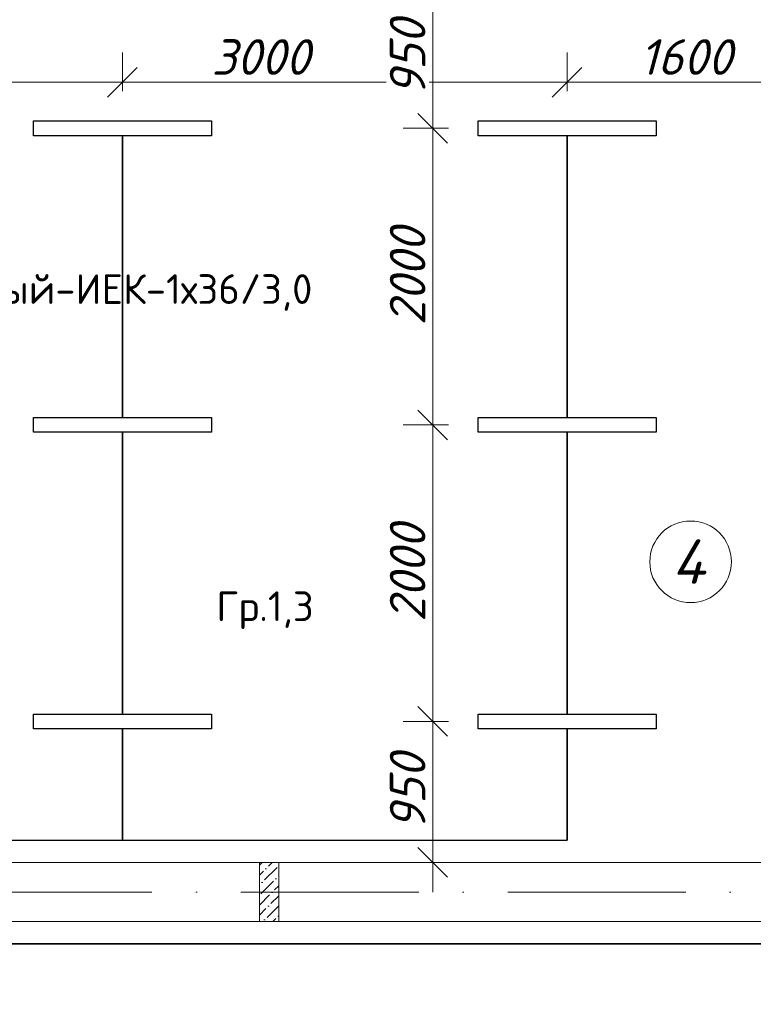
# Model space of a CAD drawing. Header units: millimetres. Extents: x 1114507 to 93926427, y 174473 to 817039.
# Tile 159 of 256: x 1509068 to 1514017, y 775368 to 782007. Entities that reach past the tile are written whole.
import ezdxf

# ---------------------------------------------------------------- set-up
doc = ezdxf.new("R2010")
doc.units = ezdxf.units.MM
doc.linetypes.add('ACAD_ISO10W100', pattern=[18, 12, -3, 0, -3])
doc.layers.add('expl', color=234, linetype='Continuous', lineweight=13)
doc.layers.add('размеры', color=12, linetype='Continuous', lineweight=15)
doc.styles.add('ISOCPEUR 1', font='isocpeur.TTF')
doc.styles.get("Standard").update_dxf_attribs({"font": 'isocpeui.ttf'})
doc.styles.add('Суннат', font='ariali.ttf', dxfattribs={"height": 250})
doc.dimstyles.new('Санжар', dxfattribs={"dimtxt": 240, "dimasz": 200, "dimexe": 200, "dimexo": 200, "dimgap": 50, "dimtad": 1, "dimdec": 0, "dimtxsty": 'Standard', "dimblk": 'OBLIQUE', "dimcen": 2.5, "dimdle": 200, "dimclrd": 152, "dimclre": 152, "dimclrt": 152, "dimadec": 0, "dimazin": 0, "dimtfac": 1, "dimtdec": 0, "dimtmove": 0, "dimatfit": 3, "dimldrblk": 'OBLIQUE', "dimfxl": 0, "dimlwd": 0, "dimlwe": 0, "dimarcsym": 0})

# ---------------------------------------------------------------- blocks, each defined once
blk = doc.blocks.new('blok1qavmak')
at = {"lineweight": 0, "ltscale": 100}
h = blk.add_hatch(dxfattribs=at)
h.set_pattern_fill('ANSI36', color=256, scale=15, style=0)
h.set_pattern_definition([(45, (683832.21, -91698.88), (25.2569703, 92.6088912), [119.0625, -23.8125, 0, -23.8125])])
h.paths.add_polyline_path([(1510815.8, 775925.1), (1510685.8, 775925.1), (1510685.8, 776325.1), (1510815.8, 776325.1)])
for p, q in [((1514360.8, 776325.1), (1507010.8, 776325.1)), ((1514760.8, 775925.1), (1507010.8, 775925.1))]:
    blk.add_line(p, q, dxfattribs=at)
at = {"color": 1, "linetype": 'ACAD_ISO10W100', "lineweight": 0, "ltscale": 100}
blk.add_line((1518960.8, 776125.1), (1491960.8, 776125.1), dxfattribs=at)
at = {"layer": 'размеры', "lineweight": 0, "ltscale": 5}
blk.add_lwpolyline([(1510685.8, 775925.1), (1510815.8, 775925.1), (1510815.8, 776325.1), (1510685.8, 776325.1)], close=True, dxfattribs=at)
blk = doc.blocks.new('_Oblique')
at = {"color": 0, "linetype": 'ByBlock', "lineweight": -2}
blk.add_line((-0.5, -0.5), (0.5, 0.5), dxfattribs=at)
blk = doc.blocks.new('*D1600')
at = {"color": 152, "linetype": 'Continuous', "lineweight": 0, "ltscale": 100, "transparency": 16777216}
for p, q in [((1506760.8, 781525.1), (1506760.8, 781785.8)), ((1509760.8, 781525.1), (1509760.8, 781785.8)), ((1506560.8, 781585.8), (1509960.8, 781585.8))]:
    blk.add_line(p, q, dxfattribs=at)
at = {"layer": 'Defpoints', "color": 0, "lineweight": 35, "ltscale": 100, "transparency": 16777216}
for p in [(1509760.8, 781585.8), (1506760.8, 781325.1), (1509760.8, 781325.1)]:
    blk.add_point(p, dxfattribs=at)
at = {"color": 152, "lineweight": 0, "ltscale": 100, "transparency": 16777216, "xscale": 200, "yscale": 200, "zscale": 200, "rotation": 180}
blk.add_blockref('_Oblique', (1506760.8, 781585.8), dxfattribs=at)
at = {"color": 152, "lineweight": 0, "ltscale": 100, "transparency": 16777216, "xscale": 200, "yscale": 200, "zscale": 200}
blk.add_blockref('_Oblique', (1509760.8, 781585.8), dxfattribs=at)
at = {"color": 152, "lineweight": 35, "ltscale": 100, "transparency": 16777216, "insert": (1508260.8, 781755.8), "char_height": 240, "attachment_point": 5, "bg_fill": 3, "box_fill_scale": 1.1, "bg_fill_color": 256, "bg_fill_true_color": 13158600, "bg_fill_transparency": 0}
blk.add_mtext('3000', dxfattribs=at)
blk = doc.blocks.new('*D1595')
at = {"color": 152, "linetype": 'Continuous', "lineweight": 0, "ltscale": 100, "transparency": 16777216}
for p, q in [((1509760.8, 781525.1), (1509760.8, 781785.8)), ((1512760.8, 781525.1), (1512760.8, 781785.8)), ((1509560.8, 781585.8), (1512960.8, 781585.8))]:
    blk.add_line(p, q, dxfattribs=at)
at = {"layer": 'Defpoints', "color": 0, "lineweight": 35, "ltscale": 100, "transparency": 16777216}
for p in [(1512760.8, 781585.8), (1509760.8, 781325.1), (1512760.8, 781325.1)]:
    blk.add_point(p, dxfattribs=at)
at = {"color": 152, "lineweight": 0, "ltscale": 100, "transparency": 16777216, "xscale": 200, "yscale": 200, "zscale": 200, "rotation": 180}
blk.add_blockref('_Oblique', (1509760.8, 781585.8), dxfattribs=at)
at = {"color": 152, "lineweight": 0, "ltscale": 100, "transparency": 16777216, "xscale": 200, "yscale": 200, "zscale": 200}
blk.add_blockref('_Oblique', (1512760.8, 781585.8), dxfattribs=at)
at = {"color": 152, "lineweight": 35, "ltscale": 100, "transparency": 16777216, "insert": (1510692.8, 781755.8), "char_height": 240, "attachment_point": 5, "bg_fill": 3, "box_fill_scale": 1.1, "bg_fill_color": 256, "bg_fill_true_color": 13158600, "bg_fill_transparency": 0}
blk.add_mtext('3000', dxfattribs=at)
blk = doc.blocks.new('*D1596')
at = {"color": 152, "linetype": 'Continuous', "lineweight": 0, "ltscale": 100, "transparency": 16777216}
for p, q in [((1512760.8, 781525.1), (1512760.8, 781785.8)), ((1514360.8, 781525.1), (1514360.8, 781785.8)), ((1512560.8, 781585.8), (1514560.8, 781585.8))]:
    blk.add_line(p, q, dxfattribs=at)
at = {"layer": 'Defpoints', "color": 0, "lineweight": 35, "ltscale": 100, "transparency": 16777216}
for p in [(1514360.8, 781585.8), (1512760.8, 781325.1), (1514360.8, 781325.1)]:
    blk.add_point(p, dxfattribs=at)
at = {"color": 152, "lineweight": 0, "ltscale": 100, "transparency": 16777216, "xscale": 200, "yscale": 200, "zscale": 200, "rotation": 180}
blk.add_blockref('_Oblique', (1512760.8, 781585.8), dxfattribs=at)
at = {"color": 152, "lineweight": 0, "ltscale": 100, "transparency": 16777216, "xscale": 200, "yscale": 200, "zscale": 200}
blk.add_blockref('_Oblique', (1514360.8, 781585.8), dxfattribs=at)
at = {"color": 152, "lineweight": 35, "ltscale": 100, "transparency": 16777216, "insert": (1513560.8, 781755.8), "char_height": 240, "attachment_point": 5, "bg_fill": 3, "box_fill_scale": 1.1, "bg_fill_color": 256, "bg_fill_true_color": 13158600, "bg_fill_transparency": 0}
blk.add_mtext('1600', dxfattribs=at)
blk = doc.blocks.new('*D1599')
at = {"color": 152, "linetype": 'Continuous', "lineweight": 0, "ltscale": 100, "transparency": 16777216}
for p, q in [((1511854.4, 781475.1), (1511854.4, 779075.1)), ((1511960.8, 781275.1), (1511654.4, 781275.1)), ((1511960.8, 779275.1), (1511654.4, 779275.1))]:
    blk.add_line(p, q, dxfattribs=at)
at = {"layer": 'Defpoints', "color": 0, "lineweight": 35, "ltscale": 100, "transparency": 16777216}
for p in [(1512160.8, 781275.1), (1511854.4, 779275.1), (1512160.8, 779275.1)]:
    blk.add_point(p, dxfattribs=at)
at = {"color": 152, "lineweight": 0, "ltscale": 100, "transparency": 16777216, "xscale": 200, "yscale": 200, "zscale": 200}
for p, rotation in [((1511854.4, 781275.1), 90), ((1511854.4, 779275.1), 270)]:
    blk.add_blockref('_Oblique', p, dxfattribs=dict(at, rotation=rotation))
at = {"color": 152, "lineweight": 35, "ltscale": 100, "transparency": 16777216, "insert": (1511684.4, 780275.1), "char_height": 240, "attachment_point": 5, "rotation": 90, "bg_fill": 3, "box_fill_scale": 1.1, "bg_fill_color": 256, "bg_fill_true_color": 13158600, "bg_fill_transparency": 0}
blk.add_mtext('2000', dxfattribs=at)
blk = doc.blocks.new('*D1593')
at = {"color": 152, "linetype": 'Continuous', "lineweight": 0, "ltscale": 100, "transparency": 16777216}
for p, q in [((1511854.4, 779475.1), (1511854.4, 777075.1)), ((1511960.8, 779275.1), (1511654.4, 779275.1)), ((1511960.8, 777275.1), (1511654.4, 777275.1))]:
    blk.add_line(p, q, dxfattribs=at)
at = {"layer": 'Defpoints', "color": 0, "lineweight": 35, "ltscale": 100, "transparency": 16777216}
for p in [(1512160.8, 779275.1), (1511854.4, 777275.1), (1512160.8, 777275.1)]:
    blk.add_point(p, dxfattribs=at)
at = {"color": 152, "lineweight": 0, "ltscale": 100, "transparency": 16777216, "xscale": 200, "yscale": 200, "zscale": 200}
for p, rotation in [((1511854.4, 779275.1), 90), ((1511854.4, 777275.1), 270)]:
    blk.add_blockref('_Oblique', p, dxfattribs=dict(at, rotation=rotation))
at = {"color": 152, "lineweight": 35, "ltscale": 100, "transparency": 16777216, "insert": (1511684.4, 778275.1), "char_height": 240, "attachment_point": 5, "rotation": 90, "bg_fill": 3, "box_fill_scale": 1.1, "bg_fill_color": 256, "bg_fill_true_color": 13158600, "bg_fill_transparency": 0}
blk.add_mtext('2000', dxfattribs=at)
blk = doc.blocks.new('*D1594')
at = {"color": 152, "linetype": 'Continuous', "lineweight": 0, "ltscale": 100, "transparency": 16777216}
for p, q in [((1511854.4, 777475.1), (1511854.4, 776125.1)), ((1511960.8, 777275.1), (1511654.4, 777275.1)), ((1511960.8, 776325.1), (1511654.4, 776325.1))]:
    blk.add_line(p, q, dxfattribs=at)
at = {"layer": 'Defpoints', "color": 0, "lineweight": 35, "ltscale": 100, "transparency": 16777216}
for p in [(1512160.8, 777275.1), (1511854.4, 776325.1), (1512160.8, 776325.1)]:
    blk.add_point(p, dxfattribs=at)
at = {"color": 152, "lineweight": 0, "ltscale": 100, "transparency": 16777216, "xscale": 200, "yscale": 200, "zscale": 200}
for p, rotation in [((1511854.4, 777275.1), 90), ((1511854.4, 776325.1), 270)]:
    blk.add_blockref('_Oblique', p, dxfattribs=dict(at, rotation=rotation))
at = {"color": 152, "lineweight": 35, "ltscale": 100, "transparency": 16777216, "insert": (1511684.4, 776800.1), "char_height": 240, "attachment_point": 5, "rotation": 90, "bg_fill": 3, "box_fill_scale": 1.1, "bg_fill_color": 256, "bg_fill_true_color": 13158600, "bg_fill_transparency": 0}
blk.add_mtext('950', dxfattribs=at)
blk = doc.blocks.new('*D1598')
at = {"color": 152, "linetype": 'Continuous', "lineweight": 0, "ltscale": 100, "transparency": 16777216}
for p, q in [((1511854.4, 782425.1), (1511854.4, 781075.1)), ((1511960.8, 782225.1), (1511654.4, 782225.1)), ((1511960.8, 781275.1), (1511654.4, 781275.1))]:
    blk.add_line(p, q, dxfattribs=at)
at = {"layer": 'Defpoints', "color": 0, "lineweight": 35, "ltscale": 100, "transparency": 16777216}
for p in [(1512160.8, 782225.1), (1511854.4, 781275.1), (1512160.8, 781275.1)]:
    blk.add_point(p, dxfattribs=at)
at = {"color": 152, "lineweight": 0, "ltscale": 100, "transparency": 16777216, "xscale": 200, "yscale": 200, "zscale": 200}
for p, rotation in [((1511854.4, 782225.1), 90), ((1511854.4, 781275.1), 270)]:
    blk.add_blockref('_Oblique', p, dxfattribs=dict(at, rotation=rotation))
at = {"color": 152, "lineweight": 35, "ltscale": 100, "transparency": 16777216, "insert": (1511684.4, 781750.1), "char_height": 240, "attachment_point": 5, "rotation": 90, "bg_fill": 3, "box_fill_scale": 1.1, "bg_fill_color": 256, "bg_fill_true_color": 13158600, "bg_fill_transparency": 0}
blk.add_mtext('950', dxfattribs=at)

msp = doc.modelspace()

# ---------------------------------------------------------------- linework, layer by layer
at = {"layer": 'expl', "lineweight": 0}
msp.add_circle((1513593.4, 778351.8), 275.1, dxfattribs=at)

# ---------------------------------------------------------------- texts
at = {"lineweight": 0, "insert": (1513689.8, 778203.1), "char_height": 300, "width": 349.19, "attachment_point": 9}
msp.add_mtext('4', dxfattribs=at)

# ---------------------------------------------------------------- next in the draw order: block references
at = {"color": 0}
msp.add_blockref('blok1qavmak', (0, 0), dxfattribs=at)

# ---------------------------------------------------------------- next in the draw order: linework, layer by layer
at = {"color": 0, "lineweight": 35, "ltscale": 100}
for p, q in [((1509760.8, 781225.1), (1509760.8, 779325.1)), ((1512760.8, 781225.1), (1512760.8, 779325.1)), ((1509760.8, 779225.1), (1509760.8, 777325.1)), ((1512760.8, 779225.1), (1512760.8, 777325.1)), ((1509760.8, 777225.1), (1509760.8, 776475.1)), ((1512760.8, 777225.1), (1512760.8, 776475.1)), ((1494830.7, 775775.1), (1515953.8, 775775.1))]:
    msp.add_line(p, q, dxfattribs=at)
at = {"lineweight": 30}
msp.add_line((1507411.4, 776475.1), (1512760.8, 776475.1), dxfattribs=at)
at = {"color": 5, "lineweight": 30}
for points in [[(1509160.8, 781325.1), (1510360.8, 781325.1), (1510360.8, 781225.1), (1509160.8, 781225.1), (1509160.8, 781325.1)], [(1512160.8, 781325.1), (1513360.8, 781325.1), (1513360.8, 781225.1), (1512160.8, 781225.1), (1512160.8, 781325.1)], [(1509160.8, 779325.1), (1510360.8, 779325.1), (1510360.8, 779225.1), (1509160.8, 779225.1), (1509160.8, 779325.1)], [(1512160.8, 779325.1), (1513360.8, 779325.1), (1513360.8, 779225.1), (1512160.8, 779225.1), (1512160.8, 779325.1)], [(1509160.8, 777325.1), (1510360.8, 777325.1), (1510360.8, 777225.1), (1509160.8, 777225.1), (1509160.8, 777325.1)], [(1512160.8, 777325.1), (1513360.8, 777325.1), (1513360.8, 777225.1), (1512160.8, 777225.1), (1512160.8, 777325.1)]]:
    msp.add_lwpolyline(points, dxfattribs=at)

# ---------------------------------------------------------------- next in the draw order: texts
at = {"color": 0, "char_height": 200, "style": 'Суннат'}
for s, insert, width, attachment_point in [('{\\fISOCPEUR|b0|i0|c204|p34;9Линейный-ИЕК-1х36/3,0}', (1507808.5, 780044.2), 3512.61, 7), ('{\\fISOCPEUR|b0|i0|c204|p34;Гр.\\fISOCPEUR|b0|i0|c0|p34;1,3}', (1510394.4, 778152.2), 2509.849, 1)]:
    msp.add_mtext(s, dxfattribs=dict(at, insert=insert, width=width, attachment_point=attachment_point))

# ---------------------------------------------------------------- next in the draw order: dimensions: what is measured, and where the dimension line sits
at = {"color": 0, "lineweight": 35, "ltscale": 100}
dim = msp.add_linear_dim(base=(1509760.8, 781585.8), p1=(1506760.8, 781325.1), p2=(1509760.8, 781325.1), dimstyle='Санжар', override={"dimfxl": 120, "dimfxlon": 1, "dimtfill": 1, "dimarcsym": 1}, dxfattribs=at)
dim.commit()
dim.dimension.update_dxf_attribs({"geometry": '*D1600', "text_midpoint": (1508260.8, 781755.8)})

# ---------------------------------------------------------------- next in the draw order: dimensions: what is measured, and where the dimension line sits
dim = msp.add_linear_dim(base=(1512760.8, 781585.8), p1=(1509760.8, 781325.1), p2=(1512760.8, 781325.1), dimstyle='Санжар', override={"dimfxl": 120, "dimfxlon": 1, "dimtfill": 1, "dimarcsym": 1}, dxfattribs=at)
dim.commit()
dim.dimension.update_dxf_attribs({"geometry": '*D1595', "text_midpoint": (1510692.8, 781585.8), "dimtype": 160})

# ---------------------------------------------------------------- next in the draw order: dimensions: what is measured, and where the dimension line sits
dim = msp.add_linear_dim(base=(1514360.8, 781585.8), p1=(1512760.8, 781325.1), p2=(1514360.8, 781325.1), dimstyle='Санжар', override={"dimfxl": 120, "dimfxlon": 1, "dimtfill": 1, "dimarcsym": 1}, dxfattribs=at)
dim.commit()
dim.dimension.update_dxf_attribs({"geometry": '*D1596', "text_midpoint": (1513560.8, 781755.8)})
dim = msp.add_linear_dim(base=(1511854.4, 779275.1), p1=(1512160.8, 781275.1), p2=(1512160.8, 779275.1), angle=90, dimstyle='Санжар', override={"dimfxl": 120, "dimfxlon": 1, "dimtfill": 1, "dimarcsym": 1}, dxfattribs=at)
dim.commit()
dim.dimension.update_dxf_attribs({"geometry": '*D1599', "text_midpoint": (1511684.4, 780275.1)})

# ---------------------------------------------------------------- next in the draw order: dimensions: what is measured, and where the dimension line sits
for base, p1, p2, picture, middle in [((1511854.4, 781275.1), (1512160.8, 782225.1), (1512160.8, 781275.1), '*D1598', (1511684.4, 781750.1)), ((1511854.4, 777275.1), (1512160.8, 779275.1), (1512160.8, 777275.1), '*D1593', (1511684.4, 778275.1))]:
    dim = msp.add_linear_dim(base=base, p1=p1, p2=p2, angle=90, dimstyle='Санжар', override={"dimfxl": 120, "dimfxlon": 1, "dimtfill": 1, "dimarcsym": 1}, dxfattribs=at)
    dim.commit()
    dim.dimension.update_dxf_attribs({"geometry": picture, "text_midpoint": middle})

# ---------------------------------------------------------------- next in the draw order: dimensions: what is measured, and where the dimension line sits
dim = msp.add_linear_dim(base=(1511854.4, 776325.1), p1=(1512160.8, 777275.1), p2=(1512160.8, 776325.1), angle=90, dimstyle='Санжар', override={"dimfxl": 120, "dimfxlon": 1, "dimtfill": 1, "dimarcsym": 1}, dxfattribs=at)
dim.commit()
dim.dimension.update_dxf_attribs({"geometry": '*D1594', "text_midpoint": (1511684.4, 776800.1)})

# ---------------------------------------------------------------- next in the draw order: texts
at = {"linetype": 'ByBlock', "lineweight": 30, "ltscale": 10, "insert": (1197603, 784433.1, 0), "char_height": 250, "width": 18040, "attachment_point": 1, "style": 'ISOCPEUR 1'}
msp.add_mtext('     Рабочая документация по объекту: {\\C7;школы ^J}     Настоящий проект выполнен на основании чертежей марки АС, ВК и ОВ в соответствии с требованиями КМК и ПУЭ.\\P     Внешнее электроснабжение решается в отдельном проекте "Внутриплощадочных сетей"\\P     Проект энергоснабжения школы.\\P     Установленная мощность 33,6 кВт; Расчетная мощность 30,2 кВт  \\P     По надежности энергоснабжения школа относится к потребителям II категории.\\P\\pi1291.6675,t0,19518.5175;{\\LСиловое электрооборудование:\\P\\pi0,tz;}     В качестве вводно-распределительного и силового щита принят щит {\\C0;ПР11-3060-21УЗ (изготовить индв. по заказу) }. В качестве осветительного и силового щита принять щит ЩРВ-6 {\\C0;(изготовить индв. по заказу)} и щит комплектный ОЩВ.\\P\\pt0,19518.5175;     Электропотребителями здания  являются: освещение, штепсельные розетки, электропотребители технологического оборудования. Главный распределительный щит, силовые щиты и щиты освещения приняты сборными с модульными автоматическими выключателями с установкой на DIN-рейку по индивидуальному заказу. В распределительных щитах предусматривается устройство заземляющей шины. Фазораспределение злектронагрузок должно быть равномерным. Автоматические выключатели на розеточных группах имеют устройства  защитного отключения. \\P\\ptz;     Силовыми электроприемниками являются потребители сантехнического и технологического оборудования помещений. Магистральные и распределительные сети выполняются медным кабелем ВВГнг  в винипластовых  трубах в стенах срыто под штукатуркой. Ответвительные коробки установить скрыто на стене.\\P     1.  Розетки разместить на высоте 1800 мм от чистого пола в  помещениях   для  пребывания  детей  (А также см. уточнение по плану)  согласно пункта 12.34 КМК КМК КМК 2.04.17-19. ^J     2.  Выключатели во всех помещениях разместить на высоте 1800 мм.  Отступ от проёмов дверей - 200 мм, а также см. уточнение по плану.^J  Допускается установка выключателей под потолком с управлением при помощи шнура. ПУЭ п. 6.6.31.^J  Установка штепсельных розеток в ванных комнатах, душевых, мыльных помещениях бань, помещениях, содержащих нагреватели для саун (далее по тексту «саунах»), а также в стиральных помещениях прачечных не допускается ПУЭ п. 7.1.48.^JМинимальное расстояние от выключателей, штепсельных розеток и элементов электроустановок до газопроводов должно быть не менее 0,5 м ПУЭ п. 7.1.50.\\P{\\O      \\L\\oЭлектроосвещение}\\P     В соответствии КМК КМК 2.01.05-19. в проекте предусматривается общее рабочее, эвакуационное освещение на напряжение 220В.  Рабочее освещение предусматривается во всех помещениях комплекса, эвакуационное - в коридорах, в фойе, лестничных клетках, вестибюле. На выходах по пути эвакуации устанавливаются световые указатели "Выход" с аккумуляторными  батареями. Светильники аварийного освещения обозначаются значком "А" и выбираются из числа светильников рабочего освещения и питаются от щита ЩАО. Управление освещением выполняется включателями, устанавливаемыми по месту. Выбор светильников произведен в соответствии с назначением помещений, их конструктивными особенностями и характеристикой окружающей среды. В качестве источников света приняты светильники потолочные светодиодные LED панели и {\\C0;светодиодные линейные светильники} . Групповые сети освещения выполняются медным кабелем ВВГнг в винипластовой трубе.\\P\\pi1896.36,t0,28627.16;{\\LЗаземление}\\P\\pi0,tz;     Для защиты от поражения  электрическим током применяется система заземления TN-S  (используется 3я и 5я  жила  кабеля) и выполняется уравнивание потенциалов. Все металлические нетоковедущие части электрооборудования подлежат заземлению. В качестве заземляющих проводников используются нулевые провода сети и специальные заземляющие проводники, прокладываемые совместно с рабочими проводниками от электрощитов до электропотребителей. Сопротивление растеканию тока заземляющих устройств не должно превышать 4 Ом в любое время года. Внутренний контур заземления необходимо присоединить к наружному контуру заземления. Защита от заноса высокого потенциала и уравнивание потенциалов выполняется путем присоединения металлической арматуры фундаментов к горизонтальному  заземлителю. Все соединения выполнить сваркой.', dxfattribs=at)

doc.saveas('drawing.dxf')
